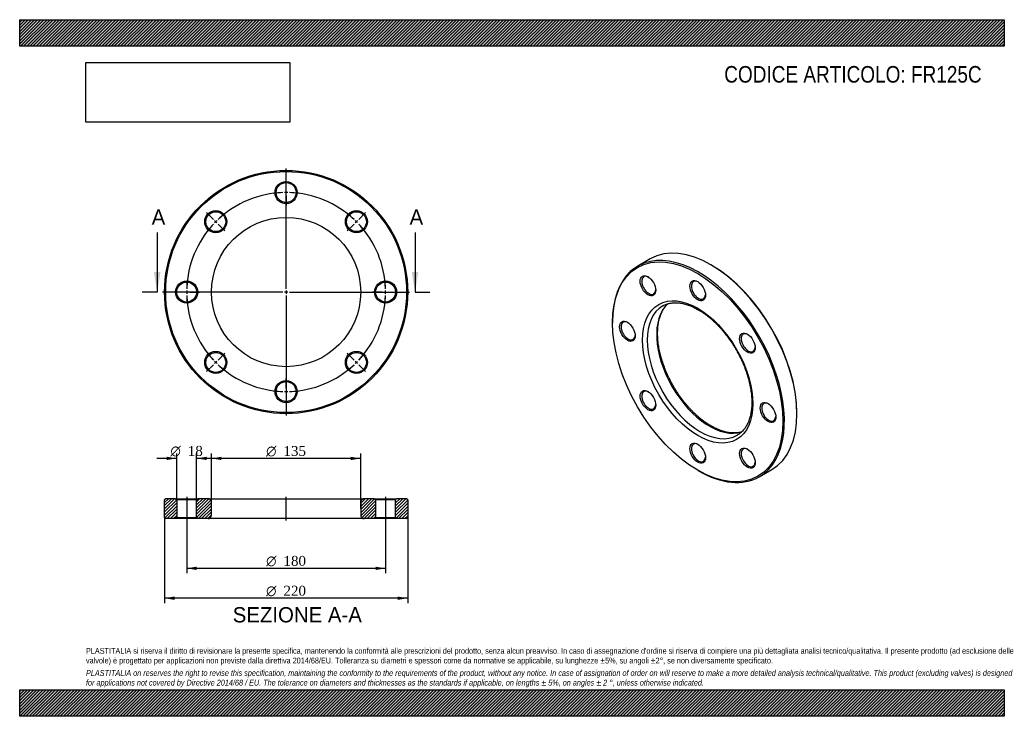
# Model space of a CAD drawing. Header units: millimetres. Extents: x 0 to 891, y 0 to 630.
import ezdxf
from ezdxf.enums import TextEntityAlignment as Align
from ezdxf.lldxf.tags import DXFTag

# ---------------------------------------------------------------- set-up
doc = ezdxf.new("R2010")
doc.units = ezdxf.units.MM
doc.header["$LTSCALE"] = 3
for name, color, linetype in [('Default', 7, 'Continuous'), ('DV2_Default', 7, 'Continuous'), ('DV3_Default', 7, 'Continuous'), ('FR125C', 7, 'Continuous')]:
    doc.layers.add(name, color=color, linetype=linetype)
doc.styles.add('SEACAD_Solid_Edge_ANSI', font='seans.ttf')
doc.styles.add('SEACAD_Solid_Edge_ANSI1_Symbols', font='semeca1.ttf')
doc.styles.add('SEACAD_Times_New_Roman', font='times.ttf')
tags = doc.linetypes.add('CENTER2', pattern=[28.575, 19.05, -3.175, 3.175, -3.175]).pattern_tags.tags
tags[10:11] = [DXFTag(74, 4), DXFTag(75, 0), DXFTag(340, '0'), DXFTag(46, 0.0), DXFTag(50, 0.0), DXFTag(44, 0.0), DXFTag(45, 0.0)]
tags[8:9] = [DXFTag(74, 4), DXFTag(75, 0), DXFTag(340, '0'), DXFTag(46, 0.0), DXFTag(50, 0.0), DXFTag(44, 0.0), DXFTag(45, 0.0)]
tags[6:7] = [DXFTag(74, 4), DXFTag(75, 0), DXFTag(340, '0'), DXFTag(46, 0.0), DXFTag(50, 0.0), DXFTag(44, 0.0), DXFTag(45, 0.0)]
tags[4:5] = [DXFTag(74, 4), DXFTag(75, 0), DXFTag(340, '0'), DXFTag(46, 0.0), DXFTag(50, 0.0), DXFTag(44, 0.0), DXFTag(45, 0.0)]
tags = doc.linetypes.add('HIDDEN2', pattern=[4.7625, 3.175, -1.5875]).pattern_tags.tags
tags[6:7] = [DXFTag(74, 4), DXFTag(75, 0), DXFTag(340, '0'), DXFTag(46, 0.0), DXFTag(50, 0.0), DXFTag(44, 0.0), DXFTag(45, 0.0)]
tags[4:5] = [DXFTag(74, 4), DXFTag(75, 0), DXFTag(340, '0'), DXFTag(46, 0.0), DXFTag(50, 0.0), DXFTag(44, 0.0), DXFTag(45, 0.0)]
picture_1 = doc.add_image_def('image1.jpg', size_in_pixel=(4302, 1260))

# ---------------------------------------------------------------- blocks, each defined once
blk = doc.blocks.new('SE')
at = {"layer": 'FR125C', "color": 7, "linetype": 'Continuous'}
for p, q in [((570.55, 413.65), (559.24, 407.12)), ((626.26, 407.8), (625.55, 408.21)), ((536.46, 356.77), (536.46, 355.95)), ((703.34, 273.48), (703.34, 274.3)), ((669.24, 216.6), (680.55, 223.13)), ((613.53, 222.45), (614.24, 222.05))]:
    blk.add_line(p, q, dxfattribs=at)
for centre, major_axis, start_param, end_param in [((625.55, 318.39), (-55, 95.26), 3.141593, 6.283185), ((614.24, 311.86), (55, -95.26), 0, 3.926991), ((626.26, 318.8), (54.5, -94.4), 0.785398, 2.356194), ((569.24, 389.8), (-4.5, 7.79), 0, 3.872873), ((569.24, 389.8), (-4.5, 7.79), 5.551905, 6.283185), ((614.24, 385.34), (-4.5, 7.79), 0, 3.872873), ((614.24, 385.34), (-4.5, 7.79), 5.551905, 6.283185), ((615.65, 312.68), (-33.75, 58.46), 0.001457, 3.137046), ((624.14, 317.58), (33.75, -58.46), 3.2685, 6.157848), ((615.65, 312.68), (-33.75, 58.46), 0, 0.001457), ((550.6, 348.6), (-4.5, 7.79), 5.551905, 6.283185), ((550.6, 348.6), (-4.5, 7.79), 0, 3.872873), ((659.24, 337.84), (-4.5, 7.79), 0, 3.872873), ((659.24, 337.84), (-4.5, 7.79), 5.551905, 6.283185), ((569.24, 285.88), (-4.5, 7.79), 5.551905, 6.283185), ((569.24, 285.88), (-4.5, 7.79), 0, 3.872873), ((677.88, 275.12), (-4.5, 7.79), 0, 3.872873), ((677.88, 275.12), (-4.5, 7.79), 5.551905, 6.283185), ((615.65, 312.68), (-33.75, 58.46), 3.137046, 3.141593), ((614.24, 238.37), (-4.5, 7.79), 0, 3.872873), ((614.24, 238.37), (-4.5, 7.79), 5.551905, 6.283185), ((659.24, 233.92), (-4.5, 7.79), 0, 3.872873), ((659.24, 233.92), (-4.5, 7.79), 5.551905, 6.283185), ((614.24, 311.86), (55, -95.26), 5.497787, 6.283185)]:
    blk.add_ellipse(centre, major_axis=major_axis, ratio=0.57735, start_param=start_param, end_param=end_param, dxfattribs=at)
for centre, major_axis in [((613.53, 311.45), (-54.5, 94.4)), ((568.53, 389.39), (5, -8.66)), ((613.53, 384.94), (5, -8.66)), ((613.53, 311.45), (35.25, -61.05)), ((549.89, 348.19), (5, -8.66)), ((658.53, 337.43), (5, -8.66)), ((568.53, 285.47), (5, -8.66)), ((677.17, 274.71), (5, -8.66)), ((613.53, 237.97), (5, -8.66)), ((658.53, 233.51), (5, -8.66))]:
    blk.add_ellipse(centre, major_axis=major_axis, ratio=0.57735, dxfattribs=at)
for points, knots in [([(625.64, 262.61), (625.23, 262.85), (624.22, 263.44), (622.38, 264.61), (620.26, 266.05), (618.12, 267.62), (616.01, 269.28), (613.91, 271.05), (611.82, 272.92), (609.77, 274.88), (607.74, 276.93), (605.75, 279.06), (603.79, 281.28), (601.88, 283.57), (600.01, 285.94), (598.19, 288.37), (596.43, 290.86), (594.73, 293.41), (593.09, 296.01), (591.51, 298.66), (590, 301.35), (588.57, 304.07), (587.21, 306.82), (585.92, 309.59), (584.72, 312.38), (583.61, 315.18), (582.57, 317.98), (581.63, 320.79), (580.77, 323.58), (580.01, 326.37), (579.33, 329.13), (578.75, 331.87), (578.27, 334.57), (577.88, 337.24), (577.59, 339.87), (577.39, 342.44), (577.29, 344.97), (577.28, 347.43), (577.37, 349.83), (577.55, 352.16), (577.83, 354.42), (578.2, 356.59), (578.66, 358.69), (579.21, 360.7), (579.84, 362.61), (580.57, 364.44), (581.37, 366.16), (582.26, 367.79), (583.23, 369.32), (584.29, 370.75), (585.35, 371.99), (586.09, 372.74), (586.43, 373.06)], [0, 0, 0, 0, 0.0099682, 0.0289806, 0.0480014, 0.0670301, 0.0860679, 0.1051153, 0.1241723, 0.1432389, 0.1623146, 0.1813988, 0.2004908, 0.2195899, 0.2386952, 0.2578057, 0.2769206, 0.296039, 0.3151598, 0.3342821, 0.3534049, 0.3725271, 0.3916476, 0.4107654, 0.4298794, 0.4489888, 0.4680926, 0.4871898, 0.5062794, 0.5253607, 0.5444328, 0.5634949, 0.5825464, 0.6015869, 0.6206162, 0.6396344, 0.658642, 0.67764, 0.6966302, 0.7156152, 0.7345986, 0.7535837, 0.7725769, 0.7915861, 0.8106214, 0.8296952, 0.8488223, 0.8680195, 0.887305, 0.9066972, 0.9262122, 0.9425418, 0.9425418, 0.9425418, 0.9425418]), ([(581.87, 371.09), (582.01, 371.18), (582.59, 371.54), (583.78, 372.11), (585.36, 372.75), (587.01, 373.26), (588.72, 373.64), (590.48, 373.9), (592.29, 374.03), (594.15, 374.04), (596.05, 373.93), (597.99, 373.69), (599.97, 373.33), (601.98, 372.85), (604.02, 372.24), (606.09, 371.52), (608.18, 370.67), (610.29, 369.71), (612.41, 368.63), (614.54, 367.44), (616.67, 366.13), (618.81, 364.71), (620.94, 363.19), (623.06, 361.55), (625.17, 359.82), (627.25, 357.99), (629.32, 356.06), (631.36, 354.04), (633.37, 351.93), (635.33, 349.75), (637.26, 347.48), (639.15, 345.14), (640.98, 342.73), (642.76, 340.26), (644.49, 337.72), (646.15, 335.14), (647.75, 332.51), (649.28, 329.83), (650.74, 327.12), (652.13, 324.38), (653.44, 321.62), (654.67, 318.83), (655.81, 316.04), (656.88, 313.23), (657.85, 310.43), (658.74, 307.63), (659.54, 304.84), (660.24, 302.07), (660.85, 299.33), (661.37, 296.61), (661.79, 293.93), (662.12, 291.29), (662.35, 288.69), (662.48, 286.15), (662.52, 283.66), (662.47, 281.24), (662.31, 278.88), (662.07, 276.6), (661.73, 274.4), (661.3, 272.27), (660.79, 270.24), (660.18, 268.29), (659.49, 266.43), (658.71, 264.67), (657.85, 263.01), (656.91, 261.45), (655.88, 259.98), (654.78, 258.63), (653.59, 257.38), (652.32, 256.23), (650.99, 255.21), (649.93, 254.5), (649.37, 254.21), (649.26, 254.15)], [0, 0, 0, 0, 0.004108, 0.019131, 0.034144, 0.049106, 0.063989, 0.078776, 0.093463, 0.108055, 0.122562, 0.136997, 0.151374, 0.165705, 0.180003, 0.194278, 0.208537, 0.222787, 0.237033, 0.251278, 0.265525, 0.279777, 0.294033, 0.308297, 0.322567, 0.336845, 0.35113, 0.365421, 0.37972, 0.394024, 0.408334, 0.422649, 0.436968, 0.45129, 0.465615, 0.479943, 0.494272, 0.508601, 0.52293, 0.537258, 0.551585, 0.565909, 0.580229, 0.594546, 0.608858, 0.623165, 0.637465, 0.651759, 0.666046, 0.680324, 0.694595, 0.708857, 0.723111, 0.737357, 0.751595, 0.765827, 0.780054, 0.794279, 0.808505, 0.822734, 0.836974, 0.85123, 0.865511, 0.879829, 0.894194, 0.908621, 0.923124, 0.937714, 0.952402, 0.967192, 0.982077, 0.997042, 1, 1, 1, 1]), ([(653.33, 257.17), (652.79, 257.01), (651.67, 256.73), (649.93, 256.43), (648.13, 256.25), (646.29, 256.2), (644.4, 256.27), (642.47, 256.47), (640.51, 256.78), (638.51, 257.22), (636.48, 257.79), (634.42, 258.47), (632.34, 259.27), (630.23, 260.2), (628.17, 261.21), (626.59, 262.06), (625.81, 262.51), (625.64, 262.61)], [0.176666, 0.176666, 0.176666, 0.176666, 0.2361244, 0.2957555, 0.3549859, 0.4138229, 0.4723015, 0.5304719, 0.5883894, 0.6461078, 0.7036762, 0.7611366, 0.8185243, 0.8758673, 0.9331879, 0.9874524, 1, 1, 1, 1])]:
    blk.add_open_spline(points, degree=3, knots=knots, dxfattribs=at)
blk = doc.blocks.new('SE1')
at = {"layer": 'Default', "color": 7, "linetype": 'CENTER2'}
for start, end in [(91.90986, 133.09014), (46.90986, 88.09014), (136.90986, 178.09014), (1.90986, 43.09014), (181.90986, 223.09014), (316.90986, 358.09014), (226.90986, 268.09014), (271.90986, 313.09014)]:
    blk.add_arc((241.1, 383.69), 90, start, end, dxfattribs=at)
at = {"layer": 'DV2_Default', "color": 7, "linetype": 'CENTER2'}
for p, q in [((241.1, 386.69), (241.1, 495.44)), ((241.1, 476.69), (241.1, 485.44)), ((175.33, 449.45), (169.15, 455.64)), ((306.86, 449.45), (313.04, 455.64)), ((238.1, 383.69), (129.35, 383.69)), ((148.1, 383.69), (139.35, 383.69)), ((242.6, 383.69), (239.6, 383.69)), ((241.1, 385.19), (241.1, 382.19)), ((244.1, 383.69), (352.85, 383.69)), ((334.1, 383.69), (341.85, 383.69)), ((334.1, 383.69), (342.85, 383.69)), ((241.1, 380.69), (241.1, 271.94)), ((175.33, 317.93), (169.15, 311.74)), ((306.86, 317.93), (313.04, 311.74)), ((241.1, 290.69), (241.1, 281.94))]:
    blk.add_line(p, q, dxfattribs=at)
at = {"layer": 'DV2_Default', "color": 7, "linetype": 'HIDDEN2'}
for p, q in [((241.1, 472.19), (241.1, 475.19)), ((241.1, 470.69), (241.1, 461.94)), ((178.52, 446.27), (176.4, 448.39)), ((303.67, 446.27), (305.8, 448.39)), ((179.58, 445.21), (185.76, 439.02)), ((302.61, 445.21), (296.43, 439.02)), ((152.6, 383.69), (149.6, 383.69)), ((154.1, 383.69), (162.85, 383.69)), ((328.1, 383.69), (319.35, 383.69)), ((328.1, 383.69), (320.35, 383.69)), ((329.6, 383.69), (332.6, 383.69)), ((329.6, 383.69), (332.6, 383.69)), ((178.52, 321.11), (176.4, 318.99)), ((179.58, 322.17), (185.76, 328.36)), ((302.61, 322.17), (296.43, 328.36)), ((303.67, 321.11), (305.8, 318.99)), ((241.1, 296.69), (241.1, 305.44)), ((241.1, 295.19), (241.1, 292.19))]:
    blk.add_line(p, q, dxfattribs=at)
at = {"layer": 'DV2_Default', "color": 7, "linetype": 'CENTER2'}
for start, end in [(91.90986, 97.48028), (89.04507, 90.95493), (82.51972, 88.09014), (127.51972, 133.09014), (46.90986, 52.48028), (134.04507, 135.95493), (44.04507, 45.95493), (136.90986, 142.48028), (37.51972, 43.09014), (172.51972, 178.09014), (1.90986, 7.48028), (1.90986, 6.84366), (179.04507, 180.95493), (359.04507, 0.95493), (359.04507, 0.95493), (181.90986, 187.48028), (352.51972, 358.09014), (353.15634, 358.09014), (217.51972, 223.09014), (224.04507, 225.95493), (314.04507, 315.95493), (316.90986, 322.48028), (226.90986, 232.48028), (307.51972, 313.09014), (262.51972, 268.09014), (271.90986, 277.48028), (269.04507, 270.95493)]:
    blk.add_arc((241.1, 383.69), 90, start, end, dxfattribs=at)
at = {"layer": 'FR125C', "color": 7, "linetype": 'Continuous'}
for centre, radius in [((241.1, 383.69), 110), ((241.1, 383.69), 109), ((241.1, 473.69), 10), ((241.1, 473.69), 9), ((177.46, 447.33), 10), ((177.46, 447.33), 9), ((304.74, 447.33), 10), ((304.74, 447.33), 9), ((241.1, 383.69), 67.5), ((151.1, 383.69), 10), ((151.1, 383.69), 9), ((331.1, 383.69), 10), ((331.1, 383.69), 9), ((177.46, 320.05), 10), ((304.74, 320.05), 10), ((177.46, 320.05), 9), ((304.74, 320.05), 9), ((241.1, 293.69), 10), ((241.1, 293.69), 9)]:
    blk.add_circle(centre, radius, dxfattribs=at)
blk = doc.blocks.new('SE3')
at = {"color": 7, "linetype": 'Continuous', "style": 'SEACAD_Solid_Edge_ANSI'}
blk.add_text('A', height=13.8, dxfattribs=at).set_placement((119.45, 458.39), align=Align.TOP_LEFT)
blk = doc.blocks.new('SE4')
at = {"color": 7, "linetype": 'Continuous', "style": 'SEACAD_Solid_Edge_ANSI'}
blk.add_text('A', height=13.8, dxfattribs=at).set_placement((352.79, 458.39), align=Align.TOP_LEFT)
blk = doc.blocks.new('SEANNOT_GROUP')
at = {"linetype": 'Continuous'}
blk.add_hatch(color=7, dxfattribs=at).paths.add_polyline_path([(121.43, 401.69), (124.43, 383.69), (127.43, 401.69)])
at = {"color": 7, "linetype": 'Continuous'}
blk.add_lwpolyline([(124.43, 437.69), (124.43, 383.69)], dxfattribs=at)
blk = doc.blocks.new('SEANNOT_GROUP1')
at = {"linetype": 'Continuous'}
blk.add_hatch(color=7, dxfattribs=at).paths.add_polyline_path([(354.76, 401.69), (357.76, 383.69), (360.76, 401.69)])
at = {"color": 7, "linetype": 'Continuous'}
blk.add_lwpolyline([(357.76, 437.69), (357.76, 383.69)], dxfattribs=at)
blk = doc.blocks.new('SE2')
at = {"layer": 'Default', "color": 7, "linetype": 'CENTER2'}
for p, q in [((124.43, 383.69), (110.93, 383.69)), ((357.76, 383.69), (371.26, 383.69))]:
    blk.add_line(p, q, dxfattribs=at)
at = {"layer": 'Default'}
for name in ['SE3', 'SE4', 'SEANNOT_GROUP', 'SEANNOT_GROUP1']:
    blk.add_blockref(name, (0, 0), dxfattribs=at)
blk = doc.blocks.new('SE5')
at = {"layer": 'FR125C', "linetype": 'Continuous'}
h = blk.add_hatch(dxfattribs=at)
h.set_pattern_fill('LINE', scale=0.62992, angle=45, style=0)
h.paths.add_polyline_path([(141.1, 196.79), (132.1, 196.79), (131.1, 195.79), (131.1, 179.79), (132.1, 178.79), (141.1, 178.79), (142.1, 179.79), (142.1, 195.79)])
h = blk.add_hatch(dxfattribs=at)
h.set_pattern_fill('LINE', scale=0.62992, angle=45, style=0)
edge = h.paths.add_edge_path()
edge.add_line((161.1, 178.79), (170.6, 178.79))
edge.add_arc((170.6, 181.79), 3, 270, 360)
edge.add_line((173.6, 181.79), (173.6, 193.79))
edge.add_arc((170.6, 193.79), 3, 0, 90)
edge.add_line((170.6, 196.79), (161.1, 196.79))
edge.add_line((161.1, 196.79), (160.1, 195.79))
edge.add_line((160.1, 195.79), (160.1, 179.79))
edge.add_line((160.1, 179.79), (161.1, 178.79))
h = blk.add_hatch(dxfattribs=at)
h.set_pattern_fill('LINE', scale=0.62992, angle=45, style=0)
edge = h.paths.add_edge_path()
edge.add_line((322.1, 179.79), (322.1, 195.79))
edge.add_line((322.1, 195.79), (321.1, 196.79))
edge.add_line((321.1, 196.79), (311.6, 196.79))
edge.add_arc((311.6, 193.79), 3, 90, 180)
edge.add_line((308.6, 193.79), (308.6, 181.79))
edge.add_arc((311.6, 181.79), 3, 180, 270)
edge.add_line((311.6, 178.79), (321.1, 178.79))
edge.add_line((321.1, 178.79), (322.1, 179.79))
h = blk.add_hatch(dxfattribs=at)
h.set_pattern_fill('LINE', scale=0.62992, angle=45, style=0)
h.paths.add_polyline_path([(340.1, 195.79), (340.1, 179.79), (341.1, 178.79), (350.1, 178.79), (351.1, 179.79), (351.1, 195.79), (350.1, 196.79), (341.1, 196.79)])
at = {"layer": 'DV3_Default', "color": 7, "linetype": 'CENTER2'}
for p, q in [((151.1, 198.54), (151.1, 177.04)), ((241.1, 177.04), (241.1, 198.54)), ((331.1, 198.54), (331.1, 177.04))]:
    blk.add_line(p, q, dxfattribs=at)
at = {"layer": 'FR125C', "color": 7, "linetype": 'Continuous'}
for p, q in [((132.1, 196.79), (131.1, 195.79)), ((141.1, 196.79), (132.1, 196.79)), ((141.1, 196.79), (161.1, 196.79)), ((141.1, 196.79), (142.1, 195.79)), ((160.1, 195.79), (161.1, 196.79)), ((170.6, 196.79), (161.1, 196.79)), ((170.6, 196.79), (311.6, 196.79)), ((321.1, 196.79), (311.6, 196.79)), ((321.1, 196.79), (341.1, 196.79)), ((321.1, 196.79), (322.1, 195.79)), ((340.1, 195.79), (341.1, 196.79)), ((350.1, 196.79), (341.1, 196.79)), ((351.1, 195.79), (350.1, 196.79)), ((131.1, 179.79), (131.1, 195.79)), ((160.1, 195.79), (142.1, 195.79)), ((142.1, 195.79), (142.1, 179.79)), ((160.1, 179.79), (160.1, 195.79)), ((173.6, 181.79), (173.6, 193.79)), ((308.6, 193.79), (308.6, 181.79)), ((340.1, 195.79), (322.1, 195.79)), ((322.1, 195.79), (322.1, 179.79)), ((340.1, 179.79), (340.1, 195.79)), ((351.1, 195.79), (351.1, 179.79)), ((131.1, 179.79), (132.1, 178.79)), ((141.1, 178.79), (132.1, 178.79)), ((142.1, 179.79), (141.1, 178.79)), ((161.1, 178.79), (141.1, 178.79)), ((142.1, 179.79), (160.1, 179.79)), ((161.1, 178.79), (160.1, 179.79)), ((170.6, 178.79), (161.1, 178.79)), ((311.6, 178.79), (170.6, 178.79)), ((321.1, 178.79), (311.6, 178.79)), ((322.1, 179.79), (321.1, 178.79)), ((341.1, 178.79), (321.1, 178.79)), ((322.1, 179.79), (340.1, 179.79)), ((341.1, 178.79), (340.1, 179.79)), ((350.1, 178.79), (341.1, 178.79)), ((350.1, 178.79), (351.1, 179.79))]:
    blk.add_line(p, q, dxfattribs=at)
for centre, start, end in [((170.6, 193.79), 0, 90), ((311.6, 193.79), 90, 180), ((170.6, 181.79), 270, 0), ((311.6, 181.79), 180, 270)]:
    blk.add_arc(centre, 3, start, end, dxfattribs=at)
blk = doc.blocks.new('GDimGGroup')
at = {"layer": 'Default', "linetype": 'Continuous'}
for points in [[(140.1, 105.3), (140.1, 108.3), (131.1, 106.8)], [(342.1, 105.3), (351.1, 106.8), (342.1, 108.3)]]:
    blk.add_hatch(color=7, dxfattribs=at).paths.add_polyline_path(points)
at = {"layer": 'Default', "color": 7, "linetype": 'Continuous'}
for p, q in [((131.1, 179.79), (131.1, 102.3)), ((351.1, 179.79), (351.1, 102.3)), ((351.1, 106.8), (131.1, 106.8))]:
    blk.add_line(p, q, dxfattribs=at)
for s, style, p in [('O', 'SEACAD_Solid_Edge_ANSI1_Symbols', (223.03, 118.05)), ('220', 'SEACAD_Times_New_Roman', (238.69, 118.05))]:
    blk.add_text(s, height=9, dxfattribs=dict(at, style=style)).set_placement(p, align=Align.TOP_LEFT)
blk = doc.blocks.new('GDimGGroup1')
at = {"layer": 'Default', "linetype": 'Continuous'}
for points in [[(133.1, 234.75), (133.1, 231.75), (142.1, 233.25)], [(169.1, 234.75), (160.1, 233.25), (169.1, 231.75)]]:
    blk.add_hatch(color=7, dxfattribs=at).paths.add_polyline_path(points)
at = {"layer": 'Default', "color": 7, "linetype": 'Continuous'}
for p, q in [((142.1, 233.25), (124.1, 233.25)), ((142.1, 195.79), (142.1, 237.75)), ((160.1, 195.79), (160.1, 237.75)), ((178.1, 233.25), (160.1, 233.25))]:
    blk.add_line(p, q, dxfattribs=at)
for s, style, p in [('O', 'SEACAD_Solid_Edge_ANSI1_Symbols', (136.44, 244.5)), ('18', 'SEACAD_Times_New_Roman', (152.1, 244.5))]:
    blk.add_text(s, height=9, dxfattribs=dict(at, style=style)).set_placement(p, align=Align.TOP_LEFT)
blk = doc.blocks.new('GDimGGroup2')
at = {"layer": 'Default', "linetype": 'Continuous'}
for points in [[(160.1, 132.3), (160.1, 135.3), (151.1, 133.8)], [(322.1, 132.3), (331.1, 133.8), (322.1, 135.3)]]:
    blk.add_hatch(color=7, dxfattribs=at).paths.add_polyline_path(points)
at = {"layer": 'Default', "color": 7, "linetype": 'Continuous'}
for p, q in [((151.1, 178.79), (151.1, 129.3)), ((331.1, 178.79), (331.1, 129.3)), ((331.1, 133.8), (151.1, 133.8))]:
    blk.add_line(p, q, dxfattribs=at)
for s, style, p in [('O', 'SEACAD_Solid_Edge_ANSI1_Symbols', (223.03, 145.05)), ('180', 'SEACAD_Times_New_Roman', (238.69, 145.05))]:
    blk.add_text(s, height=9, dxfattribs=dict(at, style=style)).set_placement(p, align=Align.TOP_LEFT)
blk = doc.blocks.new('GDimGGroup3')
at = {"layer": 'Default', "linetype": 'Continuous'}
for points in [[(182.6, 234.71), (173.6, 233.21), (182.6, 231.71)], [(299.6, 234.71), (299.6, 231.71), (308.6, 233.21)]]:
    blk.add_hatch(color=7, dxfattribs=at).paths.add_polyline_path(points)
at = {"layer": 'Default', "color": 7, "linetype": 'Continuous'}
for p, q in [((173.6, 187.79), (173.6, 237.71)), ((308.6, 233.21), (173.6, 233.21)), ((308.6, 187.79), (308.6, 237.71))]:
    blk.add_line(p, q, dxfattribs=at)
for s, style, p in [('O', 'SEACAD_Solid_Edge_ANSI1_Symbols', (223.03, 244.46)), ('135', 'SEACAD_Times_New_Roman', (238.69, 244.46))]:
    blk.add_text(s, height=9, dxfattribs=dict(at, style=style)).set_placement(p, align=Align.TOP_LEFT)

msp = doc.modelspace()

# ---------------------------------------------------------------- hatches: boundary and pattern name
at = {"layer": 'Default', "linetype": 'Continuous'}
h = msp.add_hatch(dxfattribs=at)
h.set_pattern_fill('LINE', scale=0.629921, angle=45, style=0)
h.paths.add_polyline_path([(891, 606), (891, 630), (0, 630), (0, 606)])
for points in [[(891, 606), (891, 630), (0, 630), (0, 606)], [(891, 0), (891, 24), (0, 24), (0, 0)]]:
    msp.add_hatch(color=7, dxfattribs=at).paths.add_polyline_path(points)
h = msp.add_hatch(dxfattribs=at)
h.set_pattern_fill('LINE', scale=0.62992, angle=45, style=0)
h.paths.add_polyline_path([(891, 0), (891, 24), (0, 24), (0, 0)])

# ---------------------------------------------------------------- linework, layer by layer
at = {"layer": 'Default', "color": 7, "linetype": 'Continuous'}
for p, q in [((0, 630), (891, 630)), ((0, 606), (0, 630)), ((891, 630), (891, 606)), ((891, 606), (0, 606)), ((0, 24), (891, 24)), ((0, 0), (0, 24)), ((891, 24), (891, 0)), ((891, 0), (0, 0))]:
    msp.add_line(p, q, dxfattribs=at)

# ---------------------------------------------------------------- block references
at = {"layer": 'Default'}
for name in ['SE1', 'SE2', 'SE', 'GDimGGroup1', 'GDimGGroup3', 'SE5', 'GDimGGroup', 'GDimGGroup2']:
    msp.add_blockref(name, (0, 0), dxfattribs=at)

# ---------------------------------------------------------------- texts
at = {"layer": 'Default', "color": 7, "linetype": 'Continuous', "style": 'SEACAD_Solid_Edge_ANSI'}
msp.add_text('SEZIONE A-A', height=13.8, dxfattribs=at).set_placement((192.77, 98.71), align=Align.TOP_LEFT)
at = {"layer": 'Default', "attachment_point": 1}
for s, insert, char_height, width in [('{\\fArial Narrow|b0||i0||c0|p34;\\C7;\\H15.;\\W1.;CODICE ARTICOLO: FR125C}', (637.56, 588.1), 15, 237.8988), ("{\\fArial Narrow|b0||i0||c0|p34;\\C7;\\H5.25;\\W1.;PLASTITALIA si riserva il diritto di revisionare la presente specifica, mantenendo la conformità alle prescrizioni del prodotto, senza alcun preavviso. In caso di assegnazione d'ordine si riserva di compiere una più dettagliata analisi tecnico/qualitativa. Il presente prodotto (ad esclusione delle \\P}{\\fArial Narrow|b0||i0||c0|p34;\\C7;\\H5.25;\\W1.;valvole) è progettato per applicazioni non previste dalla direttiva 2014/68/EU. Tolleranza su diametri e spessori come da normative se applicabile, su lunghezze ±5%, su angoli ±2°, se non diversamente specificato.\\P}{\\fArial Narrow|b0||i0||c0|p34;\\C7;\\H1.5;\\W1.;   \\P}{\\fArial Narrow|b0||i1||c0|p34;\\C7;\\H5.25;\\W1.;PLASTITALIA on reserves the right to revise this specification, maintaining the conformity to the requirements of the product, without any notice. In case of assignation of order on will reserve to make a more detailed analysis technical/qualitative. This product (excluding valves) is designed \\P}{\\fArial Narrow|b0||i1||c0|p34;\\C7;\\H5.25;\\W1.;for applications not covered by Directive 2014/68 / EU. The tolerance on diameters and thicknesses as the standards if applicable, on lengths ± 5%, on angles ± 2 °, unless otherwise indicated.\\P}", (60, 61.81), 5.25, 771)]:
    msp.add_mtext(s, dxfattribs=dict(at, insert=insert, char_height=char_height, width=width))

# ---------------------------------------------------------------- pictures from other files: only their frames are drawn
image = msp.add_image(picture_1, insert=(60, 537.31), size_in_units=(184.37, 54))
image.dxf.flags = 7

doc.saveas('drawing.dxf')
